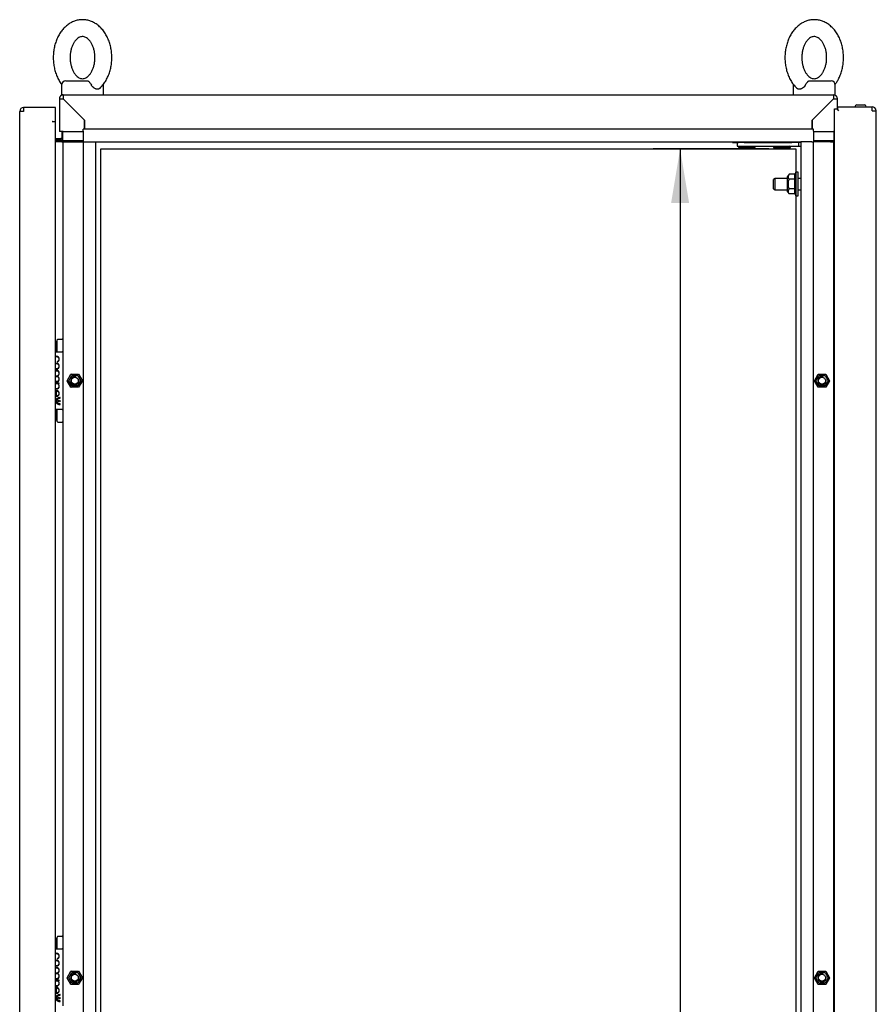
# Paper-space layout 'Layout1' of a CAD drawing. Extents: x 87 to 5769, y 148 to 4026.
# Tile 4 of 10: x 2215 to 2824, y 2406 to 3107. Entities that reach past the tile are written whole.
import ezdxf
from ezdxf.lldxf.tags import DXFTag

# ---------------------------------------------------------------- set-up
doc = ezdxf.new("R2010")
doc.units = 0
doc.header["$LTSCALE"] = 14.000014
doc.layers.get('0').update_dxf_attribs({"linetype": 'CONTINUOUS'})
for name, color, linetype in [('_TRANSLATION', 7, 'CONTINUOUS'), ('AE00100_03', 7, 'CONTINUOUS'), ('AE00198_03', 7, 'CONTINUOUS'), ('AE00217_25', 7, 'CONTINUOUS'), ('AE00219_00', 7, 'CONTINUOUS'), ('AE00219_03', 7, 'CONTINUOUS'), ('AE00224_00', 7, 'CONTINUOUS'), ('AE00368_00', 7, 'CONTINUOUS'), ('AE00500_10', 7, 'CONTINUOUS'), ('AE00715_01', 7, 'CONTINUOUS'), ('DV2__TRANSLATION', 7, 'CONTINUOUS'), ('F0000001_24', 7, 'CONTINUOUS'), ('F0000001_47', 7, 'CONTINUOUS'), ('F0000001_64', 7, 'CONTINUOUS'), ('M0000000_06', 7, 'CONTINUOUS'), ('M0000000_29', 7, 'CONTINUOUS'), ('M0000000_39', 7, 'CONTINUOUS'), ('M0000000_54', 7, 'CONTINUOUS'), ('M0000000_59', 7, 'CONTINUOUS'), ('M0000000_70', 7, 'CONTINUOUS')]:
    doc.layers.add(name, color=color, linetype=linetype)
doc.styles.add('SEACAD_ARIAL', font='arial.ttf')
doc.styles.add('SEACAD_ARIALI', font='ariali.ttf')
tags = doc.linetypes.add('CENTER2', pattern=[28.575, 19.05, -3.175, 3.175, -3.175]).pattern_tags.tags
tags[10:11] = [DXFTag(74, 4), DXFTag(75, 0), DXFTag(340, '0'), DXFTag(46, 0.0), DXFTag(50, 0.0), DXFTag(44, 0.0), DXFTag(45, 0.0)]
tags[8:9] = [DXFTag(74, 4), DXFTag(75, 0), DXFTag(340, '0'), DXFTag(46, 0.0), DXFTag(50, 0.0), DXFTag(44, 0.0), DXFTag(45, 0.0)]
tags[6:7] = [DXFTag(74, 4), DXFTag(75, 0), DXFTag(340, '0'), DXFTag(46, 0.0), DXFTag(50, 0.0), DXFTag(44, 0.0), DXFTag(45, 0.0)]
tags[4:5] = [DXFTag(74, 4), DXFTag(75, 0), DXFTag(340, '0'), DXFTag(46, 0.0), DXFTag(50, 0.0), DXFTag(44, 0.0), DXFTag(45, 0.0)]
doc.dimstyles.new('ISO', dxfattribs={"dimtxt": 16.5, "dimasz": 16.5, "dimexe": 8.25, "dimexo": 8.25, "dimgap": 4.125, "dimtad": 1, "dimdec": 1, "dimtxsty": 'SEACAD_ARIAL', "dimblk1": '_SE_FILLED', "dimblk2": '_SE_FILLED', "dimsah": 1, "dimcen": 8.25, "dimazin": 3, "dimtfac": 0.7, "dimtdec": 3, "dimtmove": 0, "dimatfit": 3})

# ---------------------------------------------------------------- blocks, each defined once
blk = doc.blocks.new('DMBLK122')
at = {"layer": '_TRANSLATION', "linetype": 'CONTINUOUS'}
for points in [[(2678.35, 2976.72), (2691.19, 2976.72), (2684.77, 3015.22)], [(2678.35, 1323.72), (2684.77, 1285.22), (2691.19, 1323.72)]]:
    blk.add_hatch(color=7, dxfattribs=at).paths.add_polyline_path(points)
at = {"layer": '_TRANSLATION', "color": 7, "linetype": 'CONTINUOUS'}
for p, q in [((2748.03, 3015.22), (2665.52, 3015.22)), ((2684.77, 3015.22), (2684.77, 1285.22)), ((2748.03, 1285.22), (2665.52, 1285.22))]:
    blk.add_line(p, q, dxfattribs=at)
at = {"layer": '_TRANSLATION', "color": 7, "linetype": 'CONTINUOUS', "style": 'SEACAD_ARIALI'}
blk.add_text('1730', height=38.5, rotation=90, dxfattribs=at).set_placement((2675.15, 2090.33))
blk = doc.blocks.new('_SE_FILLED')
at = {"color": 0}
blk.add_line((0, 0), (-1, 0), dxfattribs=at)
blk.add_solid([(0, 0), (-1, -0.1665), (-1, 0.1665), (0, 0)], dxfattribs=at)

psp = doc.layouts.get("Layout1")

# ---------------------------------------------------------------- linework, layer by layer
at = {"layer": 'AE00100_03', "color": 7, "linetype": 'CONTINUOUS'}
psp.add_line((2810.58, 3046.52), (2815.98, 3046.52), dxfattribs=at)
for centre, start, end in [((2810.58, 3045.22), 90, 180), ((2815.98, 3045.22), 0, 90)]:
    psp.add_arc(centre, 1.3, start, end, dxfattribs=at)
at = {"layer": 'AE00198_03', "color": 7, "linetype": 'CONTINUOUS'}
for p, q in [((2240.58, 2870.72), (2240.58, 2877.97)), ((2241.28, 2877.97), (2240.58, 2877.97)), ((2240.58, 2822.47), (2240.58, 2829.72)), ((2240.58, 2822.47), (2241.28, 2822.47)), ((2240.58, 2452.97), (2240.58, 2445.72)), ((2241.28, 2452.97), (2240.58, 2452.97))]:
    psp.add_line(p, q, dxfattribs=at)
for centre, start, end in [((2245.95, 2872.04), 132.17472, 137.74365), ((2245.95, 2828.4), 222.25635, 227.82528), ((2245.95, 2447.04), 132.17472, 137.74365)]:
    psp.add_arc(centre, 8, start, end, dxfattribs=at)
at = {"layer": 'AE00217_25', "color": 7, "linetype": 'CONTINUOUS'}
for p, q in [((2752.55, 2994.22), (2751.28, 2993.54)), ((2751.28, 2986.9), (2751.28, 2993.54)), ((2752.55, 2986.22), (2752.55, 2994.22)), ((2761.28, 2994.22), (2752.55, 2994.22)), ((2770.78, 2994.22), (2768.78, 2994.22)), ((2751.28, 2986.9), (2752.55, 2986.22)), ((2752.55, 2986.22), (2761.28, 2986.22)), ((2768.78, 2986.22), (2770.78, 2986.22))]:
    psp.add_line(p, q, dxfattribs=at)
at = {"layer": 'AE00219_00', "color": 7, "linetype": 'CONTINUOUS'}
for p, q in [((2726.81, 3017.22), (2726.28, 3016.72)), ((2726.28, 3016.72), (2738.28, 3016.72)), ((2726.28, 3016.72), (2726.28, 3016.22)), ((2726.28, 3016.22), (2738.28, 3016.22)), ((2729.28, 3020.22), (2729.28, 3019.72)), ((2735.28, 3019.72), (2735.28, 3020.22)), ((2738.28, 3016.72), (2737.74, 3017.22)), ((2738.28, 3016.22), (2738.28, 3016.72)), ((2751.81, 3017.22), (2751.28, 3016.72)), ((2751.28, 3016.72), (2763.28, 3016.72)), ((2751.28, 3016.72), (2751.28, 3016.22)), ((2751.28, 3016.22), (2763.28, 3016.22)), ((2754.28, 3020.22), (2754.28, 3019.72)), ((2760.28, 3019.72), (2760.28, 3020.22)), ((2763.28, 3016.72), (2762.74, 3017.22)), ((2763.28, 3016.22), (2763.28, 3016.72))]:
    psp.add_line(p, q, dxfattribs=at)
at = {"layer": 'AE00219_03', "color": 7, "linetype": 'CONTINUOUS'}
for p, q in [((2824.48, 2878.72), (2824.28, 2878.72)), ((2824.48, 2866.72), (2824.48, 2878.72)), ((2824.28, 2866.72), (2824.48, 2866.72)), ((2824.48, 2453.72), (2824.28, 2453.72)), ((2824.48, 2441.72), (2824.48, 2453.72)), ((2824.28, 2441.72), (2824.48, 2441.72))]:
    psp.add_line(p, q, dxfattribs=at)
at = {"layer": 'AE00224_00', "color": 7, "linetype": 'CONTINUOUS'}
for p, q in [((2762.32, 2997.15), (2761.28, 2995.71)), ((2761.28, 2984.73), (2761.28, 2995.71)), ((2766.28, 2997.15), (2762.32, 2997.15)), ((2766.28, 2993.68), (2762.32, 2993.68)), ((2767.28, 2998.72), (2766.28, 2996.22)), ((2766.28, 2997.15), (2766.28, 2995.42)), ((2766.28, 2995.42), (2766.28, 2993.68)), ((2766.28, 2993.68), (2766.28, 2990.22)), ((2767.28, 2981.72), (2767.28, 2998.72)), ((2768.78, 2998.72), (2767.28, 2998.72)), ((2768.78, 2981.72), (2768.78, 2998.72)), ((2766.28, 2986.76), (2762.32, 2986.76)), ((2766.28, 2990.22), (2766.28, 2986.76)), ((2766.28, 2986.76), (2766.28, 2985.02)), ((2761.28, 2984.73), (2762.32, 2983.29)), ((2766.28, 2983.29), (2762.32, 2983.29)), ((2766.28, 2985.02), (2766.28, 2983.29)), ((2766.28, 2984.22), (2767.28, 2981.72)), ((2767.28, 2981.72), (2768.78, 2981.72))]:
    psp.add_line(p, q, dxfattribs=at)
for points, knots in [([(2762.32, 2997.15), (2761.91, 2996.59), (2761.65, 2996.02), (2761.64, 2995.28), (2761.66, 2995.13), (2761.72, 2994.83), (2761.77, 2994.68), (2761.95, 2994.25), (2762.12, 2993.96), (2762.32, 2993.68)], [0, 0, 0, 0, 0.5, 0.5, 0.625, 0.625, 0.75, 0.75, 1, 1, 1, 1]), ([(2762.32, 2993.68), (2762.12, 2993.13), (2761.95, 2992.56), (2761.77, 2991.69), (2761.72, 2991.4), (2761.66, 2990.81), (2761.64, 2990.51), (2761.64, 2989.62), (2761.71, 2989.04), (2761.95, 2987.88), (2762.12, 2987.31), (2762.32, 2986.76)], [0, 0, 0, 0, 0.25, 0.25, 0.375, 0.375, 0.5, 0.5, 0.75, 0.75, 1, 1, 1, 1]), ([(2762.32, 2986.76), (2761.91, 2986.2), (2761.65, 2985.63), (2761.64, 2984.88), (2761.66, 2984.73), (2761.72, 2984.44), (2761.77, 2984.29), (2761.95, 2983.86), (2762.12, 2983.57), (2762.32, 2983.29)], [0, 0, 0, 0, 0.5, 0.5, 0.625, 0.625, 0.75, 0.75, 1, 1, 1, 1])]:
    psp.add_open_spline(points, degree=3, knots=knots, dxfattribs=at)
at = {"layer": 'AE00368_00', "color": 7, "linetype": 'CONTINUOUS'}
for p, q in [((2722.08, 3020.22), (2722.08, 3019.72)), ((2722.08, 3019.72), (2725.3, 3019.72)), ((2742.48, 3019.72), (2742.48, 3020.22)), ((2747.08, 3020.22), (2747.08, 3019.72)), ((2767.48, 3019.72), (2767.48, 3020.22))]:
    psp.add_line(p, q, dxfattribs=at)
for centre, start, end in [((2725.88, 3020.42), 270, 343.39845), ((2738.68, 3020.42), 196.60155, 270), ((2750.88, 3020.42), 270, 343.39845), ((2763.68, 3020.42), 196.60155, 270)]:
    psp.add_arc(centre, 0.7, start, end, dxfattribs=at)
at = {"layer": 'AE00500_10', "color": 7, "linetype": 'CONTINUOUS'}
for p, q in [((2794.28, 2877.42), (2794.78, 2877.42)), ((2794.78, 2868.02), (2794.28, 2868.02)), ((2248.36, 2850.25), (2251.05, 2854.9)), ((2249.44, 2850.22), (2251.61, 2853.97)), ((2251.09, 2854.92), (2256.46, 2854.92)), ((2251.61, 2853.97), (2255.94, 2853.97)), ((2255.94, 2853.97), (2258.11, 2850.22)), ((2256.5, 2854.9), (2259.19, 2850.25)), ((2780.36, 2850.25), (2783.05, 2854.9)), ((2781.44, 2850.22), (2783.61, 2853.97)), ((2783.09, 2854.92), (2788.46, 2854.92)), ((2783.61, 2853.97), (2787.94, 2853.97)), ((2787.94, 2853.97), (2790.11, 2850.22)), ((2788.5, 2854.9), (2791.19, 2850.25)), ((2251.05, 2845.55), (2248.36, 2850.2)), ((2251.61, 2846.47), (2249.44, 2850.22)), ((2255.94, 2846.47), (2251.61, 2846.47)), ((2258.11, 2850.22), (2255.94, 2846.47)), ((2259.19, 2850.2), (2256.5, 2845.55)), ((2783.05, 2845.55), (2780.36, 2850.2)), ((2783.61, 2846.47), (2781.44, 2850.22)), ((2787.94, 2846.47), (2783.61, 2846.47)), ((2790.11, 2850.22), (2787.94, 2846.47)), ((2791.19, 2850.2), (2788.5, 2845.55)), ((2256.46, 2845.52), (2251.09, 2845.52)), ((2788.46, 2845.52), (2783.09, 2845.52)), ((2794.28, 2832.42), (2794.78, 2832.42)), ((2794.78, 2823.02), (2794.28, 2823.02)), ((2794.28, 2452.42), (2794.78, 2452.42)), ((2794.78, 2443.02), (2794.28, 2443.02)), ((2248.36, 2425.25), (2251.05, 2429.9)), ((2251.05, 2420.55), (2248.36, 2425.2)), ((2249.44, 2425.22), (2251.61, 2428.97)), ((2251.61, 2421.47), (2249.44, 2425.22)), ((2251.09, 2429.92), (2256.46, 2429.92)), ((2251.61, 2428.97), (2255.94, 2428.97)), ((2255.94, 2428.97), (2258.11, 2425.22)), ((2258.11, 2425.22), (2255.94, 2421.47)), ((2256.5, 2429.9), (2259.19, 2425.25)), ((2259.19, 2425.2), (2256.5, 2420.55)), ((2780.36, 2425.25), (2783.05, 2429.9)), ((2783.05, 2420.55), (2780.36, 2425.2)), ((2781.44, 2425.22), (2783.61, 2428.97)), ((2783.61, 2421.47), (2781.44, 2425.22)), ((2783.09, 2429.92), (2788.46, 2429.92)), ((2783.61, 2428.97), (2787.94, 2428.97)), ((2787.94, 2428.97), (2790.11, 2425.22)), ((2790.11, 2425.22), (2787.94, 2421.47)), ((2788.5, 2429.9), (2791.19, 2425.25)), ((2791.19, 2425.2), (2788.5, 2420.55)), ((2256.46, 2420.52), (2251.09, 2420.52)), ((2255.94, 2421.47), (2251.61, 2421.47)), ((2788.46, 2420.52), (2783.09, 2420.52)), ((2787.94, 2421.47), (2783.61, 2421.47)), ((2794.28, 2407.42), (2794.78, 2407.42))]:
    psp.add_line(p, q, dxfattribs=at)
for centre in [(2253.78, 2850.22), (2785.78, 2850.22), (2253.78, 2425.22), (2785.78, 2425.22)]:
    psp.add_circle(centre, 2.46, dxfattribs=at)
for centre, radius, start, end in [((2253.78, 2850.22), 3, 75, 15), ((2251.09, 2854.87), 0.05, 90, 150), ((2256.46, 2854.87), 0.05, 30, 90), ((2785.78, 2850.22), 3, 75, 15), ((2783.09, 2854.87), 0.05, 90, 150), ((2788.46, 2854.87), 0.05, 30, 90), ((2248.41, 2850.22), 0.05, 150, 210), ((2259.14, 2850.22), 0.05, 330, 30), ((2780.41, 2850.22), 0.05, 150, 210), ((2791.14, 2850.22), 0.05, 330, 30), ((2251.09, 2845.57), 0.05, 210, 270), ((2256.46, 2845.57), 0.05, 270, 330), ((2783.09, 2845.57), 0.05, 210, 270), ((2788.46, 2845.57), 0.05, 270, 330), ((2248.41, 2425.22), 0.05, 150, 210), ((2253.78, 2425.22), 3, 75, 15), ((2251.09, 2429.87), 0.05, 90, 150), ((2256.46, 2429.87), 0.05, 30, 90), ((2259.14, 2425.22), 0.05, 330, 30), ((2780.41, 2425.22), 0.05, 150, 210), ((2785.78, 2425.22), 3, 75, 15), ((2783.09, 2429.87), 0.05, 90, 150), ((2788.46, 2429.87), 0.05, 30, 90), ((2791.14, 2425.22), 0.05, 330, 30), ((2251.09, 2420.57), 0.05, 210, 270), ((2256.46, 2420.57), 0.05, 270, 330), ((2783.09, 2420.57), 0.05, 210, 270), ((2788.46, 2420.57), 0.05, 270, 330)]:
    psp.add_arc(centre, radius, start, end, dxfattribs=at)
at = {"layer": 'AE00715_01', "color": 7, "linetype": 'CONTINUOUS'}
for p, q in [((2247.28, 3063.72), (2262.58, 3063.72)), ((2776.97, 3063.72), (2792.28, 3063.72)), ((2244.28, 3060.72), (2244.28, 3053.72)), ((2274.28, 3053.72), (2274.28, 3060.72)), ((2765.28, 3060.72), (2765.28, 3053.72)), ((2795.28, 3053.72), (2795.28, 3060.72)), ((2244.28, 3053.72), (2245.57, 3053.72)), ((2253.28, 3053.72), (2265.28, 3053.72)), ((2774.28, 3053.72), (2786.28, 3053.72)), ((2793.98, 3053.72), (2795.28, 3053.72))]:
    psp.add_line(p, q, dxfattribs=at)
for centre, start, end in [((2247.28, 3060.72), 90, 180), ((2792.28, 3060.72), 0, 90), ((2271.28, 3060.72), 0, 10.76954), ((2768.28, 3060.72), 169.13292, 180)]:
    psp.add_arc(centre, 3, start, end, dxfattribs=at)
for points, knots in [([(2259.28, 3107.22), (2258.61, 3107.2), (2257.19, 3107.15), (2254.73, 3106.66), (2252.13, 3105.7), (2249.64, 3104.31), (2247.33, 3102.53), (2245.21, 3100.36), (2243.32, 3097.84), (2241.7, 3095), (2240.37, 3091.9), (2239.37, 3088.6), (2238.71, 3085.14), (2238.39, 3081.61), (2238.43, 3078.04), (2238.83, 3074.51), (2239.57, 3071.06), (2240.67, 3067.76), (2242.1, 3064.65), (2243.4, 3062.56), (2244.2, 3061.45), (2244.35, 3061.24)], [0, 0, 0, 0, 0.0324499, 0.0816627, 0.1308929, 0.180558, 0.2309812, 0.2823148, 0.33452, 0.3874079, 0.4407321, 0.4942786, 0.5478901, 0.6015313, 0.6552205, 0.7090014, 0.7629118, 0.8169975, 0.8712734, 0.9256761, 0.9382566, 0.9382566, 0.9382566, 0.9382566]), ([(2271.76, 3058.51), (2272.53, 3059.3), (2273.84, 3060.66), (2275.68, 3063.32), (2277.22, 3066.21), (2278.47, 3069.38), (2279.38, 3072.72), (2279.96, 3076.2), (2280.18, 3079.75), (2280.05, 3083.32), (2279.56, 3086.83), (2278.73, 3090.25), (2277.55, 3093.5), (2276.03, 3096.54), (2274.2, 3099.31), (2272.07, 3101.74), (2269.69, 3103.78), (2267.11, 3105.37), (2264.41, 3106.49), (2261.72, 3107.12), (2260.12, 3107.19), (2259.28, 3107.22)], [0, 0, 0, 0, 0.050941, 0.103342, 0.156363, 0.20976, 0.26333, 0.316947, 0.370595, 0.4243, 0.478107, 0.532056, 0.586189, 0.640507, 0.69491, 0.74917, 0.802965, 0.855934, 0.907828, 0.958612, 1, 1, 1, 1]), ([(2780.28, 3107.22), (2779.61, 3107.2), (2778.19, 3107.15), (2775.73, 3106.66), (2773.13, 3105.7), (2770.64, 3104.31), (2768.33, 3102.53), (2766.21, 3100.36), (2764.32, 3097.84), (2762.7, 3095), (2761.37, 3091.9), (2760.37, 3088.6), (2759.71, 3085.14), (2759.39, 3081.61), (2759.43, 3078.04), (2759.83, 3074.51), (2760.57, 3071.06), (2761.67, 3067.76), (2763.1, 3064.65), (2764.85, 3061.84), (2766.49, 3059.74), (2767.5, 3058.84), (2767.82, 3058.55)], [0, 0, 0, 0, 0.032445, 0.08165, 0.130873, 0.180531, 0.230946, 0.282272, 0.334469, 0.387349, 0.440665, 0.494204, 0.547807, 0.60144, 0.655121, 0.708894, 0.762796, 0.816874, 0.871141, 0.925536, 0.979855, 1, 1, 1, 1]), ([(2795.19, 3061.24), (2795.69, 3061.9), (2796.79, 3063.52), (2798.22, 3066.21), (2799.47, 3069.38), (2800.38, 3072.72), (2800.96, 3076.2), (2801.18, 3079.75), (2801.05, 3083.32), (2800.56, 3086.83), (2799.73, 3090.25), (2798.55, 3093.5), (2797.03, 3096.54), (2795.2, 3099.31), (2793.07, 3101.74), (2790.69, 3103.78), (2788.11, 3105.37), (2785.41, 3106.49), (2782.72, 3107.12), (2781.12, 3107.19), (2780.28, 3107.22)], [0.0619932, 0.0619932, 0.0619932, 0.0619932, 0.1035288, 0.1565392, 0.2099246, 0.2634836, 0.3170895, 0.370726, 0.4244205, 0.4782157, 0.5321538, 0.586275, 0.6405815, 0.6949731, 0.7492227, 0.8030056, 0.8559645, 0.9078471, 0.9586209, 1, 1, 1, 1]), ([(2259.28, 3095.22), (2259.46, 3095.22), (2259.98, 3095.19), (2260.94, 3094.97), (2262.15, 3094.36), (2263.39, 3093.4), (2264.61, 3092.05), (2265.75, 3090.3), (2266.71, 3088.25), (2267.46, 3085.95), (2267.95, 3083.46), (2268.16, 3080.87), (2268.09, 3078.25), (2267.73, 3075.7), (2267.11, 3073.3), (2266.26, 3071.13), (2265.22, 3069.25), (2264.06, 3067.72), (2262.83, 3066.56), (2261.61, 3065.77), (2260.42, 3065.32), (2259.22, 3065.16), (2258.02, 3065.34), (2256.75, 3065.87), (2255.51, 3066.73), (2254.26, 3067.99), (2253.08, 3069.65), (2252.07, 3071.63), (2251.26, 3073.87), (2250.7, 3076.32), (2250.41, 3078.89), (2250.41, 3081.51), (2250.7, 3084.09), (2251.25, 3086.54), (2252.05, 3088.77), (2253.05, 3090.73), (2254.18, 3092.36), (2255.4, 3093.61), (2256.62, 3094.5), (2257.81, 3095.03), (2258.7, 3095.21), (2259.16, 3095.22), (2259.28, 3095.22)], [0, 0, 0, 0, 0.012199, 0.041195, 0.067054, 0.091493, 0.117508, 0.14286, 0.168032, 0.193199, 0.218438, 0.24375, 0.269093, 0.294399, 0.319591, 0.344625, 0.369497, 0.394287, 0.419146, 0.444438, 0.470899, 0.499878, 0.533232, 0.559734, 0.584479, 0.610837, 0.636306, 0.661496, 0.686655, 0.711872, 0.737168, 0.762508, 0.787835, 0.813062, 0.838139, 0.86305, 0.887846, 0.912665, 0.937792, 0.963851, 0.992, 1, 1, 1, 1]), ([(2780.28, 3095.22), (2780.46, 3095.22), (2780.98, 3095.19), (2781.94, 3094.97), (2783.15, 3094.36), (2784.39, 3093.4), (2785.61, 3092.05), (2786.75, 3090.3), (2787.71, 3088.25), (2788.46, 3085.95), (2788.95, 3083.46), (2789.16, 3080.87), (2789.09, 3078.25), (2788.73, 3075.7), (2788.11, 3073.3), (2787.26, 3071.13), (2786.22, 3069.25), (2785.06, 3067.72), (2783.83, 3066.56), (2782.61, 3065.77), (2781.42, 3065.32), (2780.22, 3065.16), (2779.02, 3065.34), (2777.75, 3065.87), (2776.51, 3066.73), (2775.26, 3067.99), (2774.08, 3069.65), (2773.07, 3071.63), (2772.26, 3073.87), (2771.7, 3076.32), (2771.41, 3078.89), (2771.41, 3081.51), (2771.7, 3084.09), (2772.25, 3086.54), (2773.05, 3088.77), (2774.05, 3090.73), (2775.18, 3092.36), (2776.4, 3093.61), (2777.62, 3094.5), (2778.81, 3095.03), (2779.7, 3095.21), (2780.16, 3095.22), (2780.28, 3095.22)], [0, 0, 0, 0, 0.012199, 0.041195, 0.067054, 0.091493, 0.117508, 0.14286, 0.168032, 0.193199, 0.218438, 0.24375, 0.269093, 0.294399, 0.319591, 0.344625, 0.369497, 0.394287, 0.419146, 0.444438, 0.470899, 0.499878, 0.533232, 0.559734, 0.584479, 0.610837, 0.636306, 0.661496, 0.686655, 0.711872, 0.737168, 0.762508, 0.787835, 0.813062, 0.838139, 0.86305, 0.887846, 0.912665, 0.937792, 0.963851, 0.992, 1, 1, 1, 1]), ([(2262.58, 3063.72), (2262.71, 3063.72), (2262.84, 3063.7), (2263.1, 3063.62), (2263.23, 3063.56), (2263.49, 3063.4), (2263.62, 3063.3), (2263.88, 3063.07), (2264.01, 3062.94), (2264.27, 3062.65), (2264.4, 3062.5), (2264.66, 3062.17), (2264.78, 3062), (2265.15, 3061.47), (2265.38, 3061.1), (2265.58, 3060.72)], [0, 0, 0, 0, 0.125, 0.125, 0.25, 0.25, 0.375, 0.375, 0.5, 0.5, 0.625, 0.625, 0.75, 0.75, 1, 1, 1, 1]), ([(2773.97, 3060.72), (2774.17, 3061.1), (2774.4, 3061.47), (2774.77, 3062), (2774.89, 3062.17), (2775.14, 3062.49), (2775.27, 3062.65), (2775.54, 3062.94), (2775.67, 3063.07), (2775.93, 3063.3), (2776.06, 3063.4), (2776.32, 3063.56), (2776.45, 3063.62), (2776.71, 3063.7), (2776.84, 3063.72), (2776.97, 3063.72)], [0, 0, 0, 0, 0.25, 0.25, 0.375, 0.375, 0.5, 0.5, 0.625, 0.625, 0.75, 0.75, 0.875, 0.875, 1, 1, 1, 1]), ([(2271.75, 3058.5), (2271.64, 3058.39), (2271.52, 3058.29), (2271.25, 3058.11), (2271.09, 3058.03), (2270.77, 3057.9), (2270.6, 3057.85), (2270.25, 3057.79), (2270.07, 3057.77), (2269.7, 3057.77), (2269.51, 3057.79), (2269.12, 3057.85), (2268.92, 3057.9), (2268.52, 3058.03), (2268.32, 3058.11), (2267.93, 3058.3), (2267.73, 3058.41), (2267.15, 3058.8), (2266.78, 3059.11), (2266.28, 3059.66), (2266.12, 3059.86), (2265.83, 3060.28), (2265.7, 3060.49), (2265.58, 3060.72)], [0.2576885, 0.2576885, 0.2576885, 0.2576885, 0.3125, 0.3125, 0.375, 0.375, 0.4375, 0.4375, 0.5, 0.5, 0.5625, 0.5625, 0.625, 0.625, 0.6875, 0.6875, 0.75, 0.75, 0.875, 0.875, 0.9375, 0.9375, 1, 1, 1, 1]), ([(2773.97, 3060.72), (2773.73, 3060.27), (2773.44, 3059.85), (2772.77, 3059.11), (2772.41, 3058.8), (2771.83, 3058.42), (2771.63, 3058.3), (2771.23, 3058.11), (2771.03, 3058.03), (2770.64, 3057.9), (2770.44, 3057.85), (2770.05, 3057.79), (2769.86, 3057.77), (2769.48, 3057.77), (2769.3, 3057.79), (2768.95, 3057.85), (2768.78, 3057.9), (2768.46, 3058.03), (2768.31, 3058.11), (2768.03, 3058.29), (2767.9, 3058.4), (2767.79, 3058.51)], [0, 0, 0, 0, 0.125, 0.125, 0.25, 0.25, 0.3125, 0.3125, 0.375, 0.375, 0.4375, 0.4375, 0.5, 0.5, 0.5625, 0.5625, 0.625, 0.625, 0.6875, 0.6875, 0.7450871, 0.7450871, 0.7450871, 0.7450871])]:
    psp.add_open_spline(points, degree=3, knots=knots, dxfattribs=at)
at = {"layer": 'DV2__TRANSLATION', "color": 7, "linetype": 'CENTER2'}
for p, q in [((2272.28, 3015.22), (2767.28, 3015.22)), ((2272.28, 1285.22), (2272.28, 3015.22)), ((2767.28, 3015.22), (2767.28, 1285.22))]:
    psp.add_line(p, q, dxfattribs=at)
at = {"layer": 'F0000001_24', "color": 7, "linetype": 'CONTINUOUS'}
for p, q in [((2241.28, 2879.01), (2241.28, 2879.22)), ((2241.28, 2870.84), (2241.28, 2879.01)), ((2241.78, 2879.72), (2244.78, 2879.72)), ((2245.28, 2879.22), (2245.28, 2879.01)), ((2245.28, 2879.01), (2245.28, 2870.84)), ((2240.14, 2870.72), (2244.78, 2870.72)), ((2241.28, 2870.72), (2241.28, 2870.84)), ((2245.28, 2870.84), (2245.28, 2870.22)), ((2245.28, 2870.22), (2245.28, 2830.22)), ((2241.33, 2863.86), (2241.31, 2863.85)), ((2241.31, 2863.85), (2241.31, 2863.56)), ((2241.31, 2863.56), (2241.36, 2863.58)), ((2240.58, 2857.58), (2240.03, 2857.58)), ((2240.03, 2857.31), (2240.58, 2857.31)), ((2240.56, 2853.58), (2240.03, 2853.58)), ((2240.03, 2853.31), (2240.56, 2853.31)), ((2240.6, 2849.57), (2240.03, 2849.57)), ((2240.03, 2849.31), (2240.59, 2849.31)), ((2242.72, 2848.42), (2240.03, 2848.42)), ((2240.27, 2848.13), (2240.89, 2848.13)), ((2241.7, 2848.13), (2242.72, 2848.13)), ((2242.72, 2848.13), (2242.72, 2848.42)), ((2240.54, 2843.01), (2240.54, 2839.03)), ((2240.54, 2839.03), (2240.55, 2839.02)), ((2240.55, 2839.02), (2240.78, 2839.02)), ((2240.84, 2839.29), (2240.84, 2843)), ((2243.27, 2837.73), (2243.27, 2838.28)), ((2243.27, 2833.24), (2243.27, 2833.78)), ((2244.78, 2829.72), (2240.14, 2829.72)), ((2241.28, 2829.6), (2241.28, 2829.72)), ((2241.28, 2821.43), (2241.28, 2829.6)), ((2245.28, 2830.22), (2245.28, 2829.6)), ((2245.28, 2829.6), (2245.28, 2821.43)), ((2241.28, 2821.22), (2241.28, 2821.43)), ((2241.78, 2820.72), (2244.78, 2820.72)), ((2245.28, 2821.43), (2245.28, 2821.22)), ((2241.28, 2454.01), (2241.28, 2454.22)), ((2241.28, 2445.84), (2241.28, 2454.01)), ((2241.78, 2454.72), (2244.78, 2454.72)), ((2245.28, 2454.22), (2245.28, 2454.01)), ((2245.28, 2454.01), (2245.28, 2445.84)), ((2240.14, 2445.72), (2244.78, 2445.72)), ((2241.28, 2445.72), (2241.28, 2445.84)), ((2245.28, 2445.84), (2245.28, 2445.22)), ((2245.28, 2445.22), (2245.28, 2405.22)), ((2240.58, 2432.58), (2240.03, 2432.58)), ((2240.03, 2432.31), (2240.58, 2432.31)), ((2241.33, 2438.86), (2241.31, 2438.85)), ((2241.31, 2438.85), (2241.31, 2438.56)), ((2241.31, 2438.56), (2241.36, 2438.58)), ((2240.56, 2428.58), (2240.03, 2428.58)), ((2240.03, 2428.31), (2240.56, 2428.31)), ((2240.6, 2424.57), (2240.03, 2424.57)), ((2240.03, 2424.31), (2240.59, 2424.31)), ((2242.72, 2423.42), (2240.03, 2423.42)), ((2240.27, 2423.13), (2240.89, 2423.13)), ((2241.7, 2423.13), (2242.72, 2423.13)), ((2242.72, 2423.13), (2242.72, 2423.42)), ((2240.54, 2418.01), (2240.54, 2414.03)), ((2240.54, 2414.03), (2240.55, 2414.02)), ((2240.55, 2414.02), (2240.78, 2414.02)), ((2240.84, 2414.29), (2240.84, 2418)), ((2243.27, 2412.73), (2243.27, 2413.28)), ((2243.27, 2408.24), (2243.27, 2408.78))]:
    psp.add_line(p, q, dxfattribs=at)
for centre in [(2242.63, 2835.76), (2242.63, 2410.76)]:
    psp.add_circle(centre, 0.615, dxfattribs=at)
for centre, radius, start, end in [((2241.78, 2879.22), 0.5, 90, 180), ((2244.78, 2879.22), 0.5, 0, 90), ((2240.14, 2868.72), 2, 90, 93.26563), ((2244.78, 2870.22), 0.5, 0, 90), ((2238.72, 2835.57), 2.28, 311.35343, 335.40846), ((2242.87, 2835.94), 2.28, 131.35343, 155.40846), ((2240.14, 2831.72), 2, 266.73437, 270), ((2244.78, 2830.22), 0.5, 270, 0), ((2241.78, 2821.22), 0.5, 180, 270), ((2244.78, 2821.22), 0.5, 270, 0), ((2241.78, 2454.22), 0.5, 90, 180), ((2244.78, 2454.22), 0.5, 0, 90), ((2240.14, 2443.72), 2, 90, 93.26563), ((2244.78, 2445.22), 0.5, 0, 90), ((2242.87, 2410.94), 2.28, 131.35343, 155.40846), ((2238.72, 2410.57), 2.28, 311.35343, 335.40846)]:
    psp.add_arc(centre, radius, start, end, dxfattribs=at)
for points, knots in [([(2241.36, 2863.58), (2242.35, 2863.92), (2242.71, 2864.87), (2242.71, 2865.58), (2242.71, 2866.65), (2241.98, 2867.72), (2240.58, 2867.72), (2240.38, 2867.72), (2240.19, 2867.7), (2240.01, 2867.66)], [0, 0, 0, 0, 0.2499787, 0.2499787, 0.2499787, 0.4999858, 0.4999858, 0.4999858, 0.5356353, 0.5356353, 0.5356353, 0.5356353]), ([(2240.01, 2867.38), (2240.18, 2867.43), (2240.37, 2867.46), (2240.58, 2867.46), (2241.86, 2867.46), (2242.44, 2866.49), (2242.44, 2865.58)], [0.6097758, 0.6097758, 0.6097758, 0.6097758, 0.6652315, 0.6652315, 0.6652315, 1, 1, 1, 1]), ([(2242.71, 2860.53), (2242.71, 2861.6), (2241.98, 2862.67), (2240.58, 2862.67), (2240.38, 2862.67), (2240.19, 2862.65), (2240.01, 2862.61)], [0, 0, 0, 0, 0.3333333, 0.3333333, 0.3333333, 0.3808649, 0.3808649, 0.3808649, 0.3808649]), ([(2240.01, 2862.33), (2240.18, 2862.38), (2240.37, 2862.41), (2240.58, 2862.41), (2241.86, 2862.41), (2242.44, 2861.43), (2242.44, 2860.53), (2242.44, 2859.64), (2241.86, 2858.67), (2240.58, 2858.67)], [0.4585778, 0.4585778, 0.4585778, 0.4585778, 0.5, 0.5, 0.5, 0.75, 0.75, 0.75, 1, 1, 1, 1]), ([(2240.02, 2858.47), (2240.2, 2858.43), (2240.39, 2858.41), (2240.58, 2858.41), (2242.04, 2858.41), (2242.71, 2859.51), (2242.71, 2860.53)], [0.3488622, 0.3488622, 0.3488622, 0.3488622, 0.5, 0.5, 0.5, 1, 1, 1, 1]), ([(2240.58, 2857.31), (2241.86, 2857.31), (2242.44, 2856.34), (2242.44, 2855.44), (2242.44, 2854.54), (2241.85, 2853.57), (2240.56, 2853.58)], [0, 0, 0, 0, 0.333291, 0.333291, 0.333291, 1, 1, 1, 1]), ([(2240.56, 2853.31), (2241.85, 2853.31), (2242.43, 2852.33), (2242.42, 2851.43), (2242.41, 2850.54), (2241.84, 2849.59), (2240.6, 2849.57)], [0, 0, 0, 0, 0.670744, 0.670744, 0.670744, 1, 1, 1, 1]), ([(2241.39, 2853.44), (2242.36, 2853.79), (2242.71, 2854.72), (2242.71, 2855.44), (2242.71, 2856.5), (2241.98, 2857.58), (2240.58, 2857.58)], [0, 0, 0, 0, 0.500028, 0.500028, 0.500028, 1, 1, 1, 1]), ([(2240.02, 2844.21), (2240.2, 2844.17), (2240.39, 2844.15), (2240.58, 2844.15), (2242.04, 2844.15), (2242.71, 2845.25), (2242.71, 2846.28)], [0.3488687, 0.3488687, 0.3488687, 0.3488687, 0.5, 0.5, 0.5, 1, 1, 1, 1]), ([(2240.89, 2848.13), (2241.96, 2847.99), (2242.44, 2847.09), (2242.44, 2846.28), (2242.44, 2845.38), (2241.86, 2844.42), (2240.58, 2844.42)], [0, 0, 0, 0, 0.5, 0.5, 0.5, 1, 1, 1, 1]), ([(2242.71, 2841.14), (2242.71, 2842.2), (2241.98, 2843.28), (2240.58, 2843.28), (2240.38, 2843.28), (2240.19, 2843.26), (2240.01, 2843.21)], [0, 0, 0, 0, 0.3336663, 0.3336663, 0.3336663, 0.3812471, 0.3812471, 0.3812471, 0.3812471]), ([(2240.84, 2843), (2241.94, 2842.88), (2242.44, 2841.98), (2242.44, 2841.14), (2242.44, 2840.3), (2241.94, 2839.41), (2240.84, 2839.29)], [0, 0, 0, 0, 0.5, 0.5, 0.5, 1, 1, 1, 1]), ([(2240.09, 2836.99), (2240.33, 2836.68), (2240.48, 2836.27), (2240.48, 2835.75), (2240.48, 2835.23), (2240.33, 2834.78), (2240.03, 2834.44)], [0.3239025, 0.3239025, 0.3239025, 0.3239025, 0.4, 0.4, 0.4, 0.5698217, 0.5698217, 0.5698217, 0.5698217]), ([(2240.79, 2834.62), (2241.22, 2833.67), (2242.18, 2833.23), (2243.1, 2833.23), (2243.16, 2833.23), (2243.21, 2833.23), (2243.27, 2833.24)], [0, 0, 0, 0, 0.5, 0.5, 0.5, 1, 1, 1, 1]), ([(2243.27, 2833.78), (2243.21, 2833.78), (2243.15, 2833.78), (2243.1, 2833.78), (2242.14, 2833.78), (2241.11, 2834.4), (2241.11, 2835.76), (2241.11, 2836.38), (2241.32, 2836.89), (2241.72, 2837.24), (2242.09, 2837.56), (2242.58, 2837.74), (2243.1, 2837.74), (2243.16, 2837.74), (2243.21, 2837.74), (2243.27, 2837.73)], [0, 0, 0, 0, 0.2, 0.2, 0.2, 0.4, 0.4, 0.4, 0.6, 0.6, 0.6, 0.8, 0.8, 0.8, 1, 1, 1, 1]), ([(2243.27, 2838.28), (2243.21, 2838.28), (2243.16, 2838.28), (2243.1, 2838.28), (2242.44, 2838.28), (2241.82, 2838.06), (2241.36, 2837.65)], [0, 0, 0, 0, 0.5, 0.5, 0.5, 1, 1, 1, 1]), ([(2241.36, 2438.58), (2242.35, 2438.92), (2242.71, 2439.87), (2242.71, 2440.58), (2242.71, 2441.65), (2241.98, 2442.72), (2240.58, 2442.72), (2240.38, 2442.72), (2240.19, 2442.7), (2240.01, 2442.66)], [0, 0, 0, 0, 0.2499787, 0.2499787, 0.2499787, 0.4999858, 0.4999858, 0.4999858, 0.5356353, 0.5356353, 0.5356353, 0.5356353]), ([(2240.01, 2442.38), (2240.18, 2442.43), (2240.37, 2442.46), (2240.58, 2442.46), (2241.86, 2442.46), (2242.44, 2441.49), (2242.44, 2440.58)], [0.6097758, 0.6097758, 0.6097758, 0.6097758, 0.6652315, 0.6652315, 0.6652315, 1, 1, 1, 1]), ([(2242.71, 2435.53), (2242.71, 2436.6), (2241.98, 2437.67), (2240.58, 2437.67), (2240.38, 2437.67), (2240.19, 2437.65), (2240.01, 2437.61)], [0, 0, 0, 0, 0.3333333, 0.3333333, 0.3333333, 0.3808649, 0.3808649, 0.3808649, 0.3808649]), ([(2240.01, 2437.33), (2240.18, 2437.38), (2240.37, 2437.41), (2240.58, 2437.41), (2241.86, 2437.41), (2242.44, 2436.43), (2242.44, 2435.53), (2242.44, 2434.64), (2241.86, 2433.67), (2240.58, 2433.67)], [0.4585778, 0.4585778, 0.4585778, 0.4585778, 0.5, 0.5, 0.5, 0.75, 0.75, 0.75, 1, 1, 1, 1]), ([(2240.27, 2433.42), (2240.37, 2433.41), (2240.48, 2433.41), (2240.58, 2433.41), (2242.04, 2433.41), (2242.71, 2434.51), (2242.71, 2435.53)], [0.4183676, 0.4183676, 0.4183676, 0.4183676, 0.5, 0.5, 0.5, 1, 1, 1, 1]), ([(2240.58, 2432.31), (2241.86, 2432.31), (2242.44, 2431.34), (2242.44, 2430.44), (2242.44, 2429.54), (2241.85, 2428.57), (2240.56, 2428.58)], [0, 0, 0, 0, 0.333291, 0.333291, 0.333291, 1, 1, 1, 1]), ([(2241.39, 2428.44), (2242.36, 2428.79), (2242.71, 2429.72), (2242.71, 2430.44), (2242.71, 2431.5), (2241.98, 2432.58), (2240.58, 2432.58)], [0, 0, 0, 0, 0.500028, 0.500028, 0.500028, 1, 1, 1, 1]), ([(2240.56, 2428.31), (2241.85, 2428.31), (2242.43, 2427.33), (2242.42, 2426.43), (2242.41, 2425.54), (2241.84, 2424.59), (2240.6, 2424.57)], [0, 0, 0, 0, 0.670744, 0.670744, 0.670744, 1, 1, 1, 1]), ([(2242.71, 2416.14), (2242.71, 2417.2), (2241.98, 2418.28), (2240.58, 2418.28), (2240.38, 2418.28), (2240.19, 2418.26), (2240.01, 2418.21)], [0, 0, 0, 0, 0.3336663, 0.3336663, 0.3336663, 0.3812471, 0.3812471, 0.3812471, 0.3812471]), ([(2240.27, 2419.17), (2240.37, 2419.16), (2240.48, 2419.15), (2240.58, 2419.15), (2242.04, 2419.15), (2242.71, 2420.25), (2242.71, 2421.28)], [0.4183715, 0.4183715, 0.4183715, 0.4183715, 0.5, 0.5, 0.5, 1, 1, 1, 1]), ([(2240.89, 2423.13), (2241.96, 2422.99), (2242.44, 2422.09), (2242.44, 2421.28), (2242.44, 2420.38), (2241.86, 2419.42), (2240.58, 2419.42)], [0, 0, 0, 0, 0.5, 0.5, 0.5, 1, 1, 1, 1]), ([(2240.09, 2411.99), (2240.33, 2411.68), (2240.48, 2411.27), (2240.48, 2410.75), (2240.48, 2410.23), (2240.33, 2409.78), (2240.03, 2409.44)], [0.3239025, 0.3239025, 0.3239025, 0.3239025, 0.4, 0.4, 0.4, 0.5698217, 0.5698217, 0.5698217, 0.5698217]), ([(2240.84, 2418), (2241.94, 2417.88), (2242.44, 2416.98), (2242.44, 2416.14), (2242.44, 2415.3), (2241.94, 2414.41), (2240.84, 2414.29)], [0, 0, 0, 0, 0.5, 0.5, 0.5, 1, 1, 1, 1]), ([(2243.27, 2408.78), (2243.21, 2408.78), (2243.15, 2408.78), (2243.1, 2408.78), (2242.14, 2408.78), (2241.11, 2409.4), (2241.11, 2410.76), (2241.11, 2411.38), (2241.32, 2411.89), (2241.72, 2412.24), (2242.09, 2412.56), (2242.58, 2412.74), (2243.1, 2412.74), (2243.16, 2412.74), (2243.21, 2412.74), (2243.27, 2412.73)], [0, 0, 0, 0, 0.2, 0.2, 0.2, 0.4, 0.4, 0.4, 0.6, 0.6, 0.6, 0.8, 0.8, 0.8, 1, 1, 1, 1]), ([(2243.27, 2413.28), (2243.21, 2413.28), (2243.16, 2413.28), (2243.1, 2413.28), (2242.44, 2413.28), (2241.82, 2413.06), (2241.36, 2412.65)], [0, 0, 0, 0, 0.5, 0.5, 0.5, 1, 1, 1, 1]), ([(2240.79, 2409.62), (2241.22, 2408.67), (2242.18, 2408.23), (2243.1, 2408.23), (2243.16, 2408.23), (2243.21, 2408.23), (2243.27, 2408.24)], [0, 0, 0, 0, 0.5, 0.5, 0.5, 1, 1, 1, 1])]:
    psp.add_open_spline(points, degree=3, knots=knots, dxfattribs=at)
for points in [[(2242.44, 2865.58), (2242.44, 2864.98), (2242.15, 2864.17), (2241.33, 2863.86)], [(2240.58, 2858.67), (2240.38, 2858.67), (2240.19, 2858.7), (2240.01, 2858.75)], [(2242.71, 2851.45), (2242.71, 2852.16), (2242.36, 2853.1), (2241.39, 2853.44)], [(2240, 2848.07), (2240.09, 2848.1), (2240.18, 2848.12), (2240.27, 2848.13)], [(2240.59, 2849.31), (2241.98, 2849.31), (2242.71, 2850.38), (2242.71, 2851.45)], [(2242.71, 2846.28), (2242.71, 2847.06), (2242.32, 2847.76), (2241.7, 2848.13)], [(2239.98, 2842.93), (2240.15, 2842.98), (2240.34, 2843.01), (2240.54, 2843.01)], [(2240.58, 2844.42), (2240.38, 2844.42), (2240.19, 2844.44), (2240.01, 2844.49)], [(2240.78, 2839.02), (2242.1, 2839.12), (2242.71, 2840.16), (2242.71, 2841.14)], [(2240.8, 2836.89), (2240.63, 2837.27), (2240.37, 2837.56), (2240.07, 2837.79)], [(2242.44, 2440.58), (2242.44, 2439.98), (2242.15, 2439.17), (2241.33, 2438.86)], [(2240.58, 2433.67), (2240.38, 2433.67), (2240.19, 2433.7), (2240.01, 2433.75)], [(2240.59, 2424.31), (2241.98, 2424.31), (2242.71, 2425.38), (2242.71, 2426.45)], [(2242.71, 2426.45), (2242.71, 2427.16), (2242.36, 2428.1), (2241.39, 2428.44)], [(2240, 2423.07), (2240.09, 2423.1), (2240.18, 2423.12), (2240.27, 2423.13)], [(2240.58, 2419.42), (2240.38, 2419.42), (2240.19, 2419.44), (2240.01, 2419.49)], [(2242.71, 2421.28), (2242.71, 2422.06), (2242.32, 2422.76), (2241.7, 2423.13)], [(2239.98, 2417.93), (2240.15, 2417.98), (2240.34, 2418.01), (2240.54, 2418.01)], [(2240.8, 2411.89), (2240.63, 2412.27), (2240.37, 2412.56), (2240.07, 2412.79)], [(2240.78, 2414.02), (2242.1, 2414.12), (2242.71, 2415.16), (2242.71, 2416.14)]]:
    psp.add_open_spline(points, degree=3, dxfattribs=at)
at = {"layer": 'F0000001_47', "color": 7, "linetype": 'CONTINUOUS'}
for p, q in [((2794.78, 3043.72), (2796.28, 3043.72)), ((2794.78, 1256.72), (2794.78, 3043.72)), ((2796.28, 3043.72), (2797.58, 3042.42)), ((2796.78, 3045.22), (2796.78, 3043.22)), ((2796.78, 3045.22), (2821.46, 3045.22)), ((2796.78, 3043.22), (2797.58, 3042.42)), ((2821.48, 3045.22), (2821.46, 3045.22)), ((2821.48, 3042.42), (2824.28, 3042.42)), ((2824.28, 1258.02), (2824.28, 3042.42))]:
    psp.add_line(p, q, dxfattribs=at)
for centre, radius, start, end in [((2667.4, 3042.72), 154.07, 359.8886, 0.9299), ((2821.48, 3042.42), 2.8, 0, 90)]:
    psp.add_arc(centre, radius, start, end, dxfattribs=at)
at = {"layer": 'F0000001_64', "color": 7, "linetype": 'CONTINUOUS'}
for p, q in [((2214.53, 1258.52), (2214.53, 3041.92)), ((2217.33, 3041.92), (2214.53, 3041.92)), ((2217.33, 3044.72), (2217.35, 3044.72)), ((2240.03, 3044.72), (2217.35, 3044.72)), ((2240.03, 3041.92), (2240.03, 3044.72)), ((2240.03, 3034.73), (2240.03, 3041.92)), ((2237.73, 3034.72), (2237.73, 3034.73)), ((2237.73, 3034.73), (2240.03, 3034.73)), ((2237.78, 3034.72), (2237.73, 3034.72)), ((2237.78, 3034.72), (2240.03, 3034.72)), ((2240.03, 1265.72), (2240.03, 3034.72))]:
    psp.add_line(p, q, dxfattribs=at)
for centre, radius, start, end in [((2217.33, 3041.92), 2.8, 90.00213, 179.99787), ((2391.32, 3042.08), 174, 179.12972, 180.05178)]:
    psp.add_arc(centre, radius, start, end, dxfattribs=at)
at = {"layer": 'M0000000_06', "color": 7, "linetype": 'CONTINUOUS'}
for p, q in [((2244.53, 3027.72), (2244.53, 3021.22)), ((2244.53, 3021.22), (2244.53, 3020.22)), ((2244.53, 3021.22), (2247.78, 3021.22)), ((2245.28, 3021.22), (2245.28, 3027.72)), ((2247.78, 3021.22), (2259.78, 3021.22)), ((2779.78, 3021.22), (2791.78, 3021.22)), ((2791.78, 3021.22), (2794.78, 3021.22)), ((2794.28, 3027.72), (2794.28, 3021.22)), ((2244.53, 3020.22), (2247.78, 3020.22)), ((2247.78, 3020.22), (2259.78, 3020.22)), ((2791.78, 3020.22), (2779.78, 3020.22)), ((2791.78, 3020.22), (2794.78, 3020.22))]:
    psp.add_line(p, q, dxfattribs=at)
at = {"layer": 'M0000000_29', "color": 7, "linetype": 'CONTINUOUS'}
for p, q in [((2243.98, 3020.22), (2240.03, 3020.22)), ((2244.53, 3020.22), (2243.98, 3020.22)), ((2245.28, 3020.22), (2245.28, 2879.22)), ((2259.78, 3020.22), (2261.03, 3020.22)), ((2259.78, 3020.22), (2259.78, 1280.22)), ((2261.03, 3020.22), (2265.08, 3020.22)), ((2265.08, 3020.22), (2268.78, 3020.22)), ((2268.78, 1280.22), (2268.78, 3020.22)), ((2770.78, 3020.22), (2770.78, 1280.22)), ((2774.48, 3020.22), (2770.78, 3020.22)), ((2778.53, 3020.22), (2774.48, 3020.22)), ((2778.53, 3020.22), (2779.78, 3020.22)), ((2779.78, 1280.22), (2779.78, 3020.22)), ((2794.28, 1280.22), (2794.28, 3020.22)), ((2245.28, 2821.22), (2245.28, 2454.22))]:
    psp.add_line(p, q, dxfattribs=at)
at = {"layer": 'M0000000_39', "color": 7, "linetype": 'CONTINUOUS'}
for p, q in [((2259.78, 3027.97), (2259.78, 3029.22)), ((2779.78, 3029.22), (2259.78, 3029.22)), ((2259.78, 3027.97), (2259.78, 3023.92)), ((2779.78, 3027.97), (2779.78, 3029.22)), ((2779.78, 3027.97), (2779.78, 3023.92)), ((2259.78, 3023.92), (2259.78, 3020.22)), ((2779.78, 3023.92), (2779.78, 3020.22)), ((2268.78, 3020.22), (2770.78, 3020.22))]:
    psp.add_line(p, q, dxfattribs=at)
at = {"layer": 'M0000000_54', "color": 7, "linetype": 'CONTINUOUS'}
for p, q in [((2240.03, 3022.72), (2243.28, 3022.72)), ((2243.28, 3021.52), (2240.03, 3021.52)), ((2240.03, 3021.42), (2243.28, 3021.42)), ((2243.28, 3022.72), (2243.28, 3021.52)), ((2243.28, 3021.42), (2244.53, 3021.42)), ((2243.28, 3021.42), (2243.28, 3020.22))]:
    psp.add_line(p, q, dxfattribs=at)
for radius, end in [(2, 308.68219), (3.2, 292.99339)]:
    psp.add_arc((2243.28, 3024.72), radius, 270, end, dxfattribs=at)
at = {"layer": 'M0000000_59', "color": 7, "linetype": 'CONTINUOUS'}
for p, q in [((2725.28, 3019.72), (2725.28, 3017.22)), ((2725.28, 3017.22), (2730.28, 3017.22)), ((2730.28, 3019.72), (2725.3, 3019.72)), ((2730.28, 3019.72), (2764.28, 3019.72)), ((2730.28, 3017.22), (2764.28, 3017.22)), ((2769.28, 3019.72), (2764.28, 3019.72)), ((2764.28, 3017.22), (2769.28, 3017.22)), ((2769.28, 3017.22), (2769.28, 3019.72)), ((2770.78, 3019.72), (2769.28, 3019.72)), ((2769.28, 3017.22), (2770.78, 3017.22))]:
    psp.add_line(p, q, dxfattribs=at)
at = {"layer": 'M0000000_70', "color": 7, "linetype": 'CONTINUOUS'}
for p, q in [((2242.78, 3050.92), (2242.78, 3027.72)), ((2245.57, 3050.92), (2260.79, 3035.71)), ((2245.57, 3050.9), (2245.57, 3050.92)), ((2245.57, 3053.72), (2253.17, 3053.72)), ((2260.78, 3035.7), (2245.57, 3050.9)), ((2265.38, 3053.72), (2774.17, 3053.72)), ((2778.77, 3035.71), (2793.98, 3050.92)), ((2793.98, 3050.9), (2778.78, 3035.7)), ((2786.38, 3053.72), (2793.98, 3053.72)), ((2793.98, 3050.9), (2793.98, 3050.92)), ((2796.78, 3043.22), (2796.78, 3050.92)), ((2260.78, 3029.22), (2260.78, 3035.7)), ((2260.79, 3035.71), (2260.79, 3029.22)), ((2778.77, 3029.22), (2778.77, 3035.71)), ((2778.78, 3035.7), (2778.78, 3029.22)), ((2245.57, 3027.72), (2242.78, 3027.72)), ((2245.57, 3027.72), (2259.78, 3027.72)), ((2779.78, 3027.72), (2793.98, 3027.72)), ((2794.78, 3027.72), (2793.98, 3027.72))]:
    psp.add_line(p, q, dxfattribs=at)
for centre, radius, start, end in [((2244.76, 3051.13), 1.97, 178.2793, 186.09225), ((2245.33, 3213.17), 162.27, 269.10323, 270.08508), ((2793.98, 3050.92), 2.8, 4.2591, 89.99999), ((2794.13, 3224.9), 174, 269.94822, 270.87028), ((2793.33, 3051.23), 3.44, 354.9689, 358.95471)]:
    psp.add_arc(centre, radius, start, end, dxfattribs=at)
for points, knots in [([(2245.57, 3053.72), (2245.55, 3053.72), (2245.51, 3053.72), (2245.41, 3053.72), (2245.3, 3053.71), (2245.16, 3053.69), (2244.98, 3053.66), (2244.76, 3053.6), (2244.5, 3053.51), (2244.25, 3053.39), (2244.02, 3053.25), (2243.8, 3053.09), (2243.59, 3052.9), (2243.41, 3052.7), (2243.24, 3052.48), (2243.1, 3052.24), (2242.98, 3051.99), (2242.91, 3051.78), (2242.86, 3051.6), (2242.83, 3051.47), (2242.8, 3051.33), (2242.79, 3051.23), (2242.79, 3051.16), (2242.78, 3051.15)], [0, 0, 0, 0, 0.0156294, 0.0312587, 0.0625152, 0.0937715, 0.1250279, 0.1875219, 0.2500159, 0.3125099, 0.3750038, 0.4374978, 0.4999918, 0.5624857, 0.6249797, 0.6874736, 0.7499676, 0.8124616, 0.843718, 0.8749744, 0.9062308, 0.9374872, 0.9478082, 0.9478082, 0.9478082, 0.9478082]), ([(2245.57, 3053.72), (2245.57, 3053.72), (2245.57, 3053.65), (2245.57, 3053.37), (2245.57, 3053.16), (2245.57, 3052.64), (2245.57, 3052.33), (2245.57, 3051.65), (2245.57, 3051.29), (2245.57, 3050.92)], [0, 0, 0, 0, 0.25, 0.25, 0.5, 0.5, 0.75, 0.75, 1, 1, 1, 1]), ([(2793.98, 3053.72), (2793.98, 3053.72), (2793.98, 3053.72), (2793.98, 3053.72), (2793.98, 3053.71), (2793.98, 3053.69), (2793.98, 3053.66), (2793.98, 3053.6), (2793.98, 3053.51), (2793.98, 3053.39), (2793.98, 3053.25), (2793.98, 3053.09), (2793.98, 3052.9), (2793.98, 3052.7), (2793.98, 3052.48), (2793.98, 3052.24), (2793.98, 3051.99), (2793.98, 3051.73), (2793.98, 3051.51), (2793.98, 3051.33), (2793.98, 3051.19), (2793.98, 3051.08), (2793.98, 3050.99), (2793.98, 3050.94), (2793.98, 3050.92)], [0, 0, 0, 0, 0.015632, 0.031264, 0.062522, 0.093779, 0.125036, 0.187528, 0.25002, 0.312514, 0.37501, 0.437506, 0.5, 0.562494, 0.62499, 0.687486, 0.74998, 0.812472, 0.874964, 0.906221, 0.937478, 0.968736, 0.984368, 1, 1, 1, 1])]:
    psp.add_open_spline(points, degree=3, knots=knots, dxfattribs=at)

# ---------------------------------------------------------------- dimensions: what is measured, and where the dimension line sits
at = {"layer": '_TRANSLATION', "color": 7, "linetype": 'CONTINUOUS'}
dim = psp.add_linear_dim(base=(2684.77, 3015.22), p1=(2767.28, 3015.22), p2=(2767.28, 1285.22), angle=270, text='\\A1;<>', dimstyle='ISO', override={"dimtxt": 38.500039, "dimasz": 38.500039, "dimexe": 19.250019, "dimexo": 19.250019, "dimgap": 9.62501, "dimcen": 19.250019}, dxfattribs=at)
dim.commit()
dim.dimension.update_dxf_attribs({"geometry": 'DMBLK122', "text_midpoint": (2684.77, 2150.22), "dimtype": 161})

doc.saveas('drawing.dxf')
